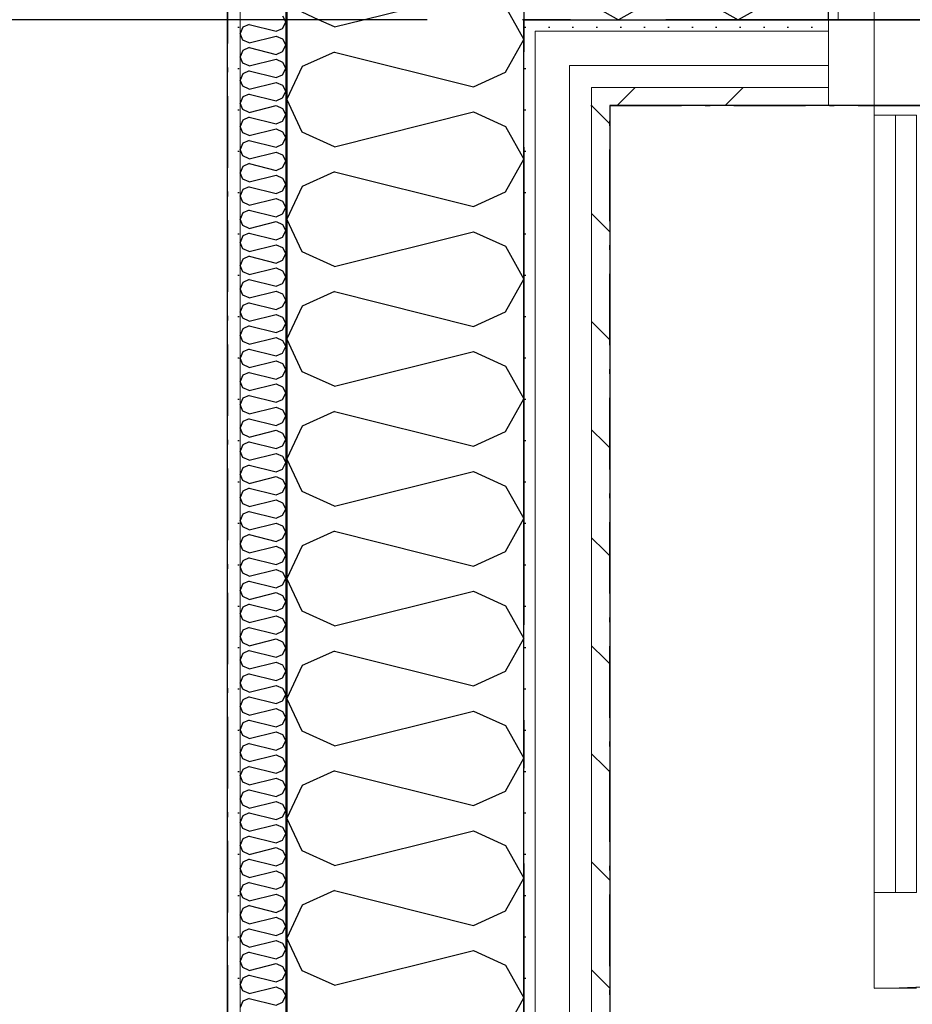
# Model space of a CAD drawing. Header units: millimetres. Extents: x -150 to 340931, y -1115 to 365939.
# Tile 84 of 253: x 289358 to 290293, y 348440 to 349471. Entities that reach past the tile are written whole.
import ezdxf
from ezdxf.enums import TextEntityAlignment as Align

# ---------------------------------------------------------------- set-up
doc = ezdxf.new("R2010")
doc.units = ezdxf.units.MM
doc.header["$LTSCALE"] = 0.5
doc.header["$MEASUREMENT"] = 0
for name, pattern in [('Akselinje', [1500, 1000, -200, 100, -200]), ('Over snittplan', [260, 150, -50, 10, -50]), ('PLINE', [0])]:
    doc.linetypes.add(name, pattern=pattern)
for name, color, linetype in [('232- Ikke-bærende yttervegger (Skravur)(Nye konstruksjoner)', 7, 'Continuous'), ('232- Ikke-bærende yttervegger(Nye konstruksjoner)', 7, 'Continuous'), ('244- Vinduer_ dører_ foldevegger(Nye konstruksjoner)', 7, 'Continuous'), ('255- Gulvoverflate(Nye konstruksjoner)', 7, 'Continuous'), ('26-- Yttertak(Nye konstruksjoner)', 7, 'Continuous'), ('82-- Modullinjer(Nye konstruksjoner)', 7, 'Continuous'), ('842-M___1_50 Målsetting bygning', 7, 'Continuous'), ('842-M___1_50 Målsetting bygning(Nye konstruksjoner)', 7, 'Continuous'), ('862- M___Nettoareal(Nye konstruksjoner)', 7, 'Continuous'), ('862- M___Nettoareal(Polylinje)(Nye konstruksjoner)', 7, 'Continuous'), ('862- M___Nettoareal(Tekst)(Nye konstruksjoner)', 7, 'Continuous')]:
    doc.layers.add(name, color=color, linetype=linetype)
for name, color, linetype, lineweight in [('234- Vinduer_ dører_ porter(Nye konstruksjoner)', 7, 'Continuous', 0), ('235- Utvendig kledning og overflate(Nye konstruksjoner)', 7, 'Continuous', 0), ('236- Innvendig kledning og overflate(Nye konstruksjoner)', 7, 'Continuous', 0)]:
    doc.layers.add(name, color=color, linetype=linetype, lineweight=lineweight)
doc.styles.add('GENERATED_STYLE_1', font='txt')
doc.styles.add('GENERATED_STYLE_3', font='arial.ttf')
doc.styles.add('GENERATED_STYLE_5', font='arial.ttf')
doc.dimstyles.new('GENERATED_STYLE__1', dxfattribs={"dimtxt": 100, "dimasz": 95, "dimexe": 0.18, "dimexo": 0.0625, "dimgap": 0, "dimtad": 1, "dimtih": 1, "dimtoh": 1, "dimdec": 0, "dimzin": 0, "dimdsep": 46, "dimtxsty": 'GENERATED_STYLE_3', "dimblk": 'ARROWHEAD_6', "dimblk1": 'ARROWHEAD_6', "dimblk2": 'ARROWHEAD_6', "dimcen": 0.09, "dimse1": 1, "dimse2": 1, "dimclrd": 256, "dimclre": 256, "dimclrt": 256, "dimadec": 1, "dimazin": 0, "dimtfac": 1, "dimtdec": 4, "dimtmove": 0, "dimatfit": 3, "dimfxl": 1, "dimtolj": 1, "dimtzin": 0, "dimarcsym": 0})
pattern_1 = [(135, (0, 0), (56.568542, 56.568542), [80, 0])]
pattern_2 = [(0, (0, 0), (0, 43.30127), [0, -25]), (0, (12.5, 21.65), (0, 43.30127), [0, -25])]

# ---------------------------------------------------------------- blocks, each defined once
blk = doc.blocks.new('LEILIGHET 7__2', base_point=(292118.6, 348580.7))
at = {"layer": '862- M___Nettoareal(Polylinje)(Nye konstruksjoner)', "linetype": 'PLINE', "flags": 128}
blk.add_lwpolyline([(294391, 356380.7), (286261, 356380.7), (286261, 348080.7), (289576, 348080.7), (289576, 349780.7), (294391, 349780.7)], close=True, dxfattribs=at)
at = {"layer": '862- M___Nettoareal(Tekst)(Nye konstruksjoner)', "style": 'GENERATED_STYLE_1'}
for tag, p in [('DUMMY_861', (288348.8, 358188.6)), ('ROOM_NAME', (287614.6, 358138.8)), ('DUMMY_862', (287614.6, 358000.4))]:
    blk.add_attdef(tag, text='', height=100, dxfattribs=at).set_placement(p, align=Align.TOP_LEFT)
blk = doc.blocks.new('UTEPLASS__29', base_point=(292126.8, 347380.7))
at = {"layer": '862- M___Nettoareal(Polylinje)(Nye konstruksjoner)', "linetype": 'PLINE', "flags": 128}
blk.add_lwpolyline([(294153, 349380.7), (289976, 349380.7), (289976, 346530.7), (294153, 346530.7)], close=True, dxfattribs=at)
at = {"layer": '862- M___Nettoareal(Tekst)(Nye konstruksjoner)', "style": 'GENERATED_STYLE_1'}
for tag, p in [('DUMMY_861', (292441.6, 347568.9)), ('ROOM_NAME', (291811.9, 347519.1)), ('DUMMY_862', (291811.9, 347380.7))]:
    blk.add_attdef(tag, text='', height=100, dxfattribs=at).set_placement(p, align=Align.TOP_LEFT)
blk = doc.blocks.new('*X157')
at = {"layer": '232- Ikke-bærende yttervegger (Skravur)(Nye konstruksjoner)', "linetype": 'PLINE'}
for p, q in [((289633.3, 349474.8), (289637, 349468.2)), ((289633.3, 349461.6), (289637, 349468.2)), ((289592.1, 349462.7), (289589, 349456.1)), ((289598.6, 349465.7), (289592.1, 349462.7)), ((289598.6, 349465.7), (289626.8, 349458.6)), ((289626.8, 349458.6), (289633.3, 349461.6)), ((289592.1, 349449.4), (289589, 349456.1)), ((289598.6, 349446.5), (289592.1, 349449.4)), ((289598.6, 349446.5), (289626.8, 349453.5)), ((289626.8, 349453.5), (289633.3, 349450.6)), ((289633.3, 349450.6), (289637, 349443.9)), ((289592.1, 349438.4), (289589, 349431.8)), ((289598.6, 349441.4), (289592.1, 349438.4)), ((289598.6, 349441.4), (289626.8, 349434.3)), ((289626.8, 349434.3), (289633.3, 349437.3)), ((289633.3, 349437.3), (289637, 349443.9)), ((289592.1, 349425.2), (289589, 349431.8)), ((289598.6, 349422.2), (289626.8, 349429.2)), ((289626.8, 349429.2), (289633.3, 349426.3)), ((289598.6, 349422.2), (289592.1, 349425.2)), ((289598.6, 349417.1), (289592.1, 349414.1)), ((289598.6, 349417.1), (289626.8, 349410.1)), ((289633.3, 349426.3), (289637, 349419.7)), ((289633.3, 349413), (289637, 349419.7)), ((289592.1, 349414.1), (289589, 349407.5)), ((289592.1, 349400.9), (289589, 349407.5)), ((289626.8, 349410.1), (289633.3, 349413)), ((289598.6, 349397.9), (289592.1, 349400.9)), ((289598.6, 349397.9), (289626.8, 349405)), ((289626.8, 349405), (289633.3, 349402)), ((289633.3, 349402), (289637, 349395.4)), ((289592.1, 349389.9), (289589, 349383.2)), ((289598.6, 349392.8), (289592.1, 349389.9)), ((289598.6, 349392.8), (289626.8, 349385.8)), ((289626.8, 349385.8), (289633.3, 349388.7)), ((289633.3, 349388.7), (289637, 349395.4)), ((289592.1, 349376.6), (289589, 349383.2)), ((289598.6, 349373.6), (289592.1, 349376.6)), ((289598.6, 349373.6), (289626.8, 349380.7)), ((289626.8, 349380.7), (289633.3, 349377.7)), ((289633.3, 349377.7), (289637, 349371.1)), ((289592.1, 349365.6), (289589, 349358.9)), ((289598.6, 349368.5), (289592.1, 349365.6)), ((289598.6, 349368.5), (289626.8, 349361.5)), ((289633.3, 349364.5), (289637, 349371.1)), ((289592.1, 349352.3), (289589, 349358.9)), ((289598.6, 349349.4), (289626.8, 349356.4)), ((289626.8, 349361.5), (289633.3, 349364.5)), ((289626.8, 349356.4), (289633.3, 349353.4)), ((289598.6, 349349.4), (289592.1, 349352.3)), ((289598.6, 349344.3), (289592.1, 349341.3)), ((289598.6, 349344.3), (289626.8, 349337.2)), ((289633.3, 349353.4), (289637, 349346.8)), ((289633.3, 349340.2), (289637, 349346.8)), ((289592.1, 349341.3), (289589, 349334.7)), ((289592.1, 349328), (289589, 349334.7)), ((289626.8, 349337.2), (289633.3, 349340.2)), ((289598.6, 349325.1), (289592.1, 349328)), ((289598.6, 349325.1), (289626.8, 349332.1)), ((289626.8, 349332.1), (289633.3, 349329.2)), ((289633.3, 349329.2), (289637, 349322.5)), ((289592.1, 349317), (289589, 349310.4)), ((289598.6, 349320), (289592.1, 349317)), ((289598.6, 349320), (289626.8, 349312.9)), ((289626.8, 349312.9), (289633.3, 349315.9)), ((289633.3, 349315.9), (289637, 349322.5)), ((289592.1, 349303.8), (289589, 349310.4)), ((289598.6, 349300.8), (289592.1, 349303.8)), ((289598.6, 349300.8), (289626.8, 349307.8)), ((289626.8, 349307.8), (289633.3, 349304.9)), ((289633.3, 349304.9), (289637, 349298.2)), ((289592.1, 349292.7), (289589, 349286.1)), ((289598.6, 349295.7), (289592.1, 349292.7)), ((289598.6, 349295.7), (289626.8, 349288.7)), ((289633.3, 349291.6), (289637, 349298.2)), ((289592.1, 349279.5), (289589, 349286.1)), ((289598.6, 349276.5), (289626.8, 349283.6)), ((289626.8, 349288.7), (289633.3, 349291.6)), ((289626.8, 349283.6), (289633.3, 349280.6)), ((289598.6, 349276.5), (289592.1, 349279.5)), ((289633.3, 349280.6), (289637, 349274)), ((289633.3, 349267.3), (289637, 349274)), ((289592.1, 349268.5), (289589, 349261.8)), ((289592.1, 349255.2), (289589, 349261.8)), ((289598.6, 349271.4), (289592.1, 349268.5)), ((289598.6, 349271.4), (289626.8, 349264.4)), ((289626.8, 349264.4), (289633.3, 349267.3)), ((289598.6, 349252.2), (289592.1, 349255.2)), ((289598.6, 349252.2), (289626.8, 349259.3)), ((289626.8, 349259.3), (289633.3, 349256.3)), ((289633.3, 349256.3), (289637, 349249.7)), ((289592.1, 349244.2), (289589, 349237.5)), ((289598.6, 349247.1), (289592.1, 349244.2)), ((289598.6, 349247.1), (289626.8, 349240.1)), ((289626.8, 349240.1), (289633.3, 349243.1)), ((289633.3, 349243.1), (289637, 349249.7)), ((289592.1, 349230.9), (289589, 349237.5)), ((289598.6, 349228), (289592.1, 349230.9)), ((289598.6, 349228), (289626.8, 349235)), ((289626.8, 349235), (289633.3, 349232)), ((289633.3, 349232), (289637, 349225.4)), ((289598.6, 349222.9), (289592.1, 349219.9)), ((289598.6, 349222.9), (289626.8, 349215.8)), ((289633.3, 349218.8), (289637, 349225.4)), ((289592.1, 349219.9), (289589, 349213.3)), ((289592.1, 349206.6), (289589, 349213.3)), ((289598.6, 349203.7), (289626.8, 349210.7)), ((289626.8, 349215.8), (289633.3, 349218.8)), ((289626.8, 349210.7), (289633.3, 349207.8)), ((289598.6, 349203.7), (289592.1, 349206.6)), ((289633.3, 349207.8), (289637, 349201.1)), ((289633.3, 349194.5), (289637, 349201.1)), ((289592.1, 349195.6), (289589, 349189)), ((289598.6, 349198.6), (289592.1, 349195.6)), ((289598.6, 349198.6), (289626.8, 349191.5)), ((289626.8, 349191.5), (289633.3, 349194.5)), ((289592.1, 349182.3), (289589, 349189)), ((289598.6, 349179.4), (289592.1, 349182.3)), ((289598.6, 349179.4), (289626.8, 349186.4)), ((289626.8, 349186.4), (289633.3, 349183.5)), ((289633.3, 349183.5), (289637, 349176.8)), ((289592.1, 349171.3), (289589, 349164.7)), ((289598.6, 349174.3), (289592.1, 349171.3)), ((289598.6, 349174.3), (289626.8, 349167.2)), ((289626.8, 349167.2), (289633.3, 349170.2)), ((289633.3, 349170.2), (289637, 349176.8)), ((289592.1, 349158.1), (289589, 349164.7)), ((289598.6, 349155.1), (289626.8, 349162.1)), ((289626.8, 349162.1), (289633.3, 349159.2)), ((289633.3, 349159.2), (289637, 349152.6)), ((289598.6, 349155.1), (289592.1, 349158.1)), ((289598.6, 349150), (289592.1, 349147)), ((289598.6, 349150), (289626.8, 349143)), ((289633.3, 349145.9), (289637, 349152.6)), ((289592.1, 349147), (289589, 349140.4)), ((289592.1, 349133.8), (289589, 349140.4)), ((289598.6, 349130.8), (289626.8, 349137.9)), ((289626.8, 349143), (289633.3, 349145.9)), ((289626.8, 349137.9), (289633.3, 349134.9)), ((289598.6, 349130.8), (289592.1, 349133.8)), ((289633.3, 349134.9), (289637, 349128.3)), ((289633.3, 349121.6), (289637, 349128.3)), ((289592.1, 349122.8), (289589, 349116.1)), ((289598.6, 349125.7), (289592.1, 349122.8)), ((289598.6, 349125.7), (289626.8, 349118.7)), ((289626.8, 349118.7), (289633.3, 349121.6)), ((289592.1, 349109.5), (289589, 349116.1)), ((289598.6, 349106.5), (289592.1, 349109.5)), ((289598.6, 349106.5), (289626.8, 349113.6)), ((289626.8, 349113.6), (289633.3, 349110.6)), ((289633.3, 349110.6), (289637, 349104)), ((289592.1, 349098.5), (289589, 349091.9)), ((289598.6, 349101.4), (289592.1, 349098.5)), ((289598.6, 349101.4), (289626.8, 349094.4)), ((289626.8, 349094.4), (289633.3, 349097.4)), ((289633.3, 349097.4), (289637, 349104)), ((289592.1, 349085.2), (289589, 349091.9)), ((289598.6, 349082.3), (289626.8, 349089.3)), ((289626.8, 349089.3), (289633.3, 349086.3)), ((289633.3, 349086.3), (289637, 349079.7)), ((289598.6, 349082.3), (289592.1, 349085.2)), ((289598.6, 349077.2), (289592.1, 349074.2)), ((289598.6, 349077.2), (289626.8, 349070.1)), ((289633.3, 349073.1), (289637, 349079.7)), ((289592.1, 349074.2), (289589, 349067.6)), ((289592.1, 349060.9), (289589, 349067.6)), ((289626.8, 349070.1), (289633.3, 349073.1)), ((289598.6, 349058), (289592.1, 349060.9)), ((289598.6, 349058), (289626.8, 349065)), ((289626.8, 349065), (289633.3, 349062.1)), ((289633.3, 349062.1), (289637, 349055.4)), ((289633.3, 349048.8), (289637, 349055.4)), ((289592.1, 349049.9), (289589, 349043.3)), ((289598.6, 349052.9), (289592.1, 349049.9)), ((289598.6, 349052.9), (289626.8, 349045.8)), ((289626.8, 349045.8), (289633.3, 349048.8)), ((289592.1, 349036.7), (289589, 349043.3)), ((289598.6, 349033.7), (289592.1, 349036.7)), ((289598.6, 349033.7), (289626.8, 349040.7)), ((289626.8, 349040.7), (289633.3, 349037.8)), ((289633.3, 349037.8), (289637, 349031.2)), ((289592.1, 349025.6), (289589, 349019)), ((289598.6, 349028.6), (289592.1, 349025.6)), ((289598.6, 349028.6), (289626.8, 349021.6)), ((289626.8, 349021.6), (289633.3, 349024.5)), ((289633.3, 349024.5), (289637, 349031.2)), ((289592.1, 349012.4), (289589, 349019)), ((289598.6, 349009.4), (289626.8, 349016.5)), ((289626.8, 349016.5), (289633.3, 349013.5)), ((289598.6, 349009.4), (289592.1, 349012.4)), ((289598.6, 349004.3), (289592.1, 349001.4)), ((289598.6, 349004.3), (289626.8, 348997.3)), ((289633.3, 349013.5), (289637, 349006.9)), ((289633.3, 349000.2), (289637, 349006.9)), ((289592.1, 349001.4), (289589, 348994.7)), ((289592.1, 348988.1), (289589, 348994.7)), ((289626.8, 348997.3), (289633.3, 349000.2)), ((289598.6, 348985.1), (289592.1, 348988.1)), ((289598.6, 348985.1), (289626.8, 348992.2)), ((289626.8, 348992.2), (289633.3, 348989.2)), ((289633.3, 348989.2), (289637, 348982.6)), ((289592.1, 348977.1), (289589, 348970.4)), ((289598.6, 348980), (289592.1, 348977.1)), ((289598.6, 348980), (289626.8, 348973)), ((289626.8, 348973), (289633.3, 348976)), ((289633.3, 348976), (289637, 348982.6)), ((289592.1, 348963.8), (289589, 348970.4)), ((289598.6, 348960.9), (289592.1, 348963.8)), ((289598.6, 348960.9), (289626.8, 348967.9)), ((289626.8, 348967.9), (289633.3, 348964.9)), ((289633.3, 348964.9), (289637, 348958.3)), ((289592.1, 348952.8), (289589, 348946.2)), ((289598.6, 348955.8), (289592.1, 348952.8)), ((289598.6, 348955.8), (289626.8, 348948.7)), ((289633.3, 348951.7), (289637, 348958.3)), ((289592.1, 348939.5), (289589, 348946.2)), ((289598.6, 348936.6), (289626.8, 348943.6)), ((289626.8, 348948.7), (289633.3, 348951.7)), ((289626.8, 348943.6), (289633.3, 348940.7)), ((289598.6, 348936.6), (289592.1, 348939.5)), ((289633.3, 348940.7), (289637, 348934)), ((289633.3, 348927.4), (289637, 348934)), ((289592.1, 348928.5), (289589, 348921.9)), ((289592.1, 348915.3), (289589, 348921.9)), ((289598.6, 348931.5), (289592.1, 348928.5)), ((289598.6, 348931.5), (289626.8, 348924.4)), ((289626.8, 348924.4), (289633.3, 348927.4)), ((289598.6, 348912.3), (289592.1, 348915.3)), ((289598.6, 348912.3), (289626.8, 348919.3)), ((289626.8, 348919.3), (289633.3, 348916.4)), ((289633.3, 348916.4), (289637, 348909.7)), ((289592.1, 348904.2), (289589, 348897.6)), ((289598.6, 348907.2), (289592.1, 348904.2)), ((289598.6, 348907.2), (289626.8, 348900.2)), ((289626.8, 348900.2), (289633.3, 348903.1)), ((289633.3, 348903.1), (289637, 348909.7)), ((289592.1, 348891), (289589, 348897.6)), ((289598.6, 348888), (289592.1, 348891)), ((289598.6, 348888), (289626.8, 348895.1)), ((289626.8, 348895.1), (289633.3, 348892.1)), ((289633.3, 348892.1), (289637, 348885.5)), ((289598.6, 348882.9), (289592.1, 348880)), ((289598.6, 348882.9), (289626.8, 348875.9)), ((289633.3, 348878.8), (289637, 348885.5)), ((289592.1, 348880), (289589, 348873.3)), ((289592.1, 348866.7), (289589, 348873.3)), ((289598.6, 348863.7), (289626.8, 348870.8)), ((289626.8, 348875.9), (289633.3, 348878.8)), ((289626.8, 348870.8), (289633.3, 348867.8)), ((289598.6, 348863.7), (289592.1, 348866.7)), ((289633.3, 348867.8), (289637, 348861.2)), ((289633.3, 348854.6), (289637, 348861.2)), ((289592.1, 348855.7), (289589, 348849)), ((289598.6, 348858.6), (289592.1, 348855.7)), ((289598.6, 348858.6), (289626.8, 348851.6)), ((289626.8, 348851.6), (289633.3, 348854.6)), ((289592.1, 348842.4), (289589, 348849)), ((289598.6, 348839.5), (289592.1, 348842.4)), ((289598.6, 348839.5), (289626.8, 348846.5)), ((289626.8, 348846.5), (289633.3, 348843.5)), ((289633.3, 348843.5), (289637, 348836.9)), ((289592.1, 348831.4), (289589, 348824.8)), ((289598.6, 348834.3), (289592.1, 348831.4)), ((289598.6, 348834.3), (289626.8, 348827.3)), ((289626.8, 348827.3), (289633.3, 348830.3)), ((289633.3, 348830.3), (289637, 348836.9)), ((289592.1, 348818.1), (289589, 348824.8)), ((289598.6, 348815.2), (289626.8, 348822.2)), ((289626.8, 348822.2), (289633.3, 348819.3)), ((289633.3, 348819.3), (289637, 348812.6)), ((289598.6, 348815.2), (289592.1, 348818.1)), ((289598.6, 348810.1), (289592.1, 348807.1)), ((289598.6, 348810.1), (289626.8, 348803)), ((289633.3, 348806), (289637, 348812.6)), ((289592.1, 348807.1), (289589, 348800.5)), ((289592.1, 348793.8), (289589, 348800.5)), ((289598.6, 348790.9), (289626.8, 348797.9)), ((289626.8, 348803), (289633.3, 348806)), ((289626.8, 348797.9), (289633.3, 348795)), ((289598.6, 348790.9), (289592.1, 348793.8)), ((289633.3, 348795), (289637, 348788.3)), ((289633.3, 348781.7), (289637, 348788.3)), ((289592.1, 348782.8), (289589, 348776.2)), ((289598.6, 348785.8), (289592.1, 348782.8)), ((289598.6, 348785.8), (289626.8, 348778.7)), ((289626.8, 348778.7), (289633.3, 348781.7)), ((289592.1, 348769.6), (289589, 348776.2)), ((289598.6, 348766.6), (289592.1, 348769.6)), ((289598.6, 348766.6), (289626.8, 348773.6)), ((289626.8, 348773.6), (289633.3, 348770.7)), ((289633.3, 348770.7), (289637, 348764.1)), ((289592.1, 348758.5), (289589, 348751.9)), ((289598.6, 348761.5), (289592.1, 348758.5)), ((289598.6, 348761.5), (289626.8, 348754.5)), ((289626.8, 348754.5), (289633.3, 348757.4)), ((289633.3, 348757.4), (289637, 348764.1)), ((289592.1, 348745.3), (289589, 348751.9)), ((289598.6, 348742.3), (289626.8, 348749.4)), ((289626.8, 348749.4), (289633.3, 348746.4)), ((289633.3, 348746.4), (289637, 348739.8)), ((289598.6, 348742.3), (289592.1, 348745.3)), ((289598.6, 348737.2), (289592.1, 348734.3)), ((289598.6, 348737.2), (289626.8, 348730.2)), ((289633.3, 348733.1), (289637, 348739.8)), ((289592.1, 348734.3), (289589, 348727.6)), ((289592.1, 348721), (289589, 348727.6)), ((289626.8, 348730.2), (289633.3, 348733.1)), ((289598.6, 348718), (289592.1, 348721)), ((289598.6, 348718), (289626.8, 348725.1)), ((289626.8, 348725.1), (289633.3, 348722.1)), ((289633.3, 348722.1), (289637, 348715.5)), ((289633.3, 348708.9), (289637, 348715.5)), ((289592.1, 348710), (289589, 348703.4)), ((289598.6, 348712.9), (289592.1, 348710)), ((289598.6, 348712.9), (289626.8, 348705.9)), ((289626.8, 348705.9), (289633.3, 348708.9)), ((289592.1, 348696.7), (289589, 348703.4)), ((289598.6, 348693.8), (289592.1, 348696.7)), ((289598.6, 348693.8), (289626.8, 348700.8)), ((289626.8, 348700.8), (289633.3, 348697.8)), ((289633.3, 348697.8), (289637, 348691.2)), ((289592.1, 348685.7), (289589, 348679.1)), ((289598.6, 348688.7), (289592.1, 348685.7)), ((289598.6, 348688.7), (289626.8, 348681.6)), ((289626.8, 348681.6), (289633.3, 348684.6)), ((289633.3, 348684.6), (289637, 348691.2)), ((289592.1, 348672.4), (289589, 348679.1)), ((289598.6, 348669.5), (289626.8, 348676.5)), ((289626.8, 348676.5), (289633.3, 348673.6)), ((289598.6, 348669.5), (289592.1, 348672.4)), ((289598.6, 348664.4), (289592.1, 348661.4)), ((289598.6, 348664.4), (289626.8, 348657.3)), ((289633.3, 348673.6), (289637, 348666.9)), ((289633.3, 348660.3), (289637, 348666.9)), ((289592.1, 348661.4), (289589, 348654.8)), ((289592.1, 348648.2), (289589, 348654.8)), ((289626.8, 348657.3), (289633.3, 348660.3)), ((289598.6, 348645.2), (289592.1, 348648.2)), ((289598.6, 348645.2), (289626.8, 348652.2)), ((289626.8, 348652.2), (289633.3, 348649.3)), ((289633.3, 348649.3), (289637, 348642.7)), ((289592.1, 348637.1), (289589, 348630.5)), ((289598.6, 348640.1), (289592.1, 348637.1)), ((289598.6, 348640.1), (289626.8, 348633.1)), ((289626.8, 348633.1), (289633.3, 348636)), ((289633.3, 348636), (289637, 348642.7)), ((289592.1, 348623.9), (289589, 348630.5)), ((289598.6, 348620.9), (289592.1, 348623.9)), ((289598.6, 348620.9), (289626.8, 348628)), ((289626.8, 348628), (289633.3, 348625)), ((289633.3, 348625), (289637, 348618.4)), ((289592.1, 348612.9), (289589, 348606.2)), ((289598.6, 348615.8), (289592.1, 348612.9)), ((289598.6, 348615.8), (289626.8, 348608.8)), ((289633.3, 348611.7), (289637, 348618.4)), ((289592.1, 348599.6), (289589, 348606.2)), ((289598.6, 348596.6), (289626.8, 348603.7)), ((289626.8, 348608.8), (289633.3, 348611.7)), ((289626.8, 348603.7), (289633.3, 348600.7)), ((289598.6, 348596.6), (289592.1, 348599.6)), ((289598.6, 348591.5), (289592.1, 348588.6)), ((289598.6, 348591.5), (289626.8, 348584.5)), ((289633.3, 348600.7), (289637, 348594.1)), ((289633.3, 348587.5), (289637, 348594.1)), ((289592.1, 348588.6), (289589, 348581.9)), ((289592.1, 348575.3), (289589, 348581.9)), ((289626.8, 348584.5), (289633.3, 348587.5)), ((289598.6, 348572.4), (289592.1, 348575.3)), ((289598.6, 348572.4), (289626.8, 348579.4)), ((289626.8, 348579.4), (289633.3, 348576.4)), ((289633.3, 348576.4), (289637, 348569.8)), ((289592.1, 348564.3), (289589, 348557.7)), ((289598.6, 348567.3), (289592.1, 348564.3)), ((289598.6, 348567.3), (289626.8, 348560.2)), ((289626.8, 348560.2), (289633.3, 348563.2)), ((289633.3, 348563.2), (289637, 348569.8)), ((289592.1, 348551), (289589, 348557.7)), ((289598.6, 348548.1), (289592.1, 348551)), ((289598.6, 348548.1), (289626.8, 348555.1)), ((289626.8, 348555.1), (289633.3, 348552.2)), ((289633.3, 348552.2), (289637, 348545.5)), ((289592.1, 348540), (289589, 348533.4)), ((289598.6, 348543), (289592.1, 348540)), ((289598.6, 348543), (289626.8, 348535.9)), ((289633.3, 348538.9), (289637, 348545.5)), ((289592.1, 348526.8), (289589, 348533.4)), ((289598.6, 348523.8), (289626.8, 348530.8)), ((289626.8, 348535.9), (289633.3, 348538.9)), ((289626.8, 348530.8), (289633.3, 348527.9)), ((289598.6, 348523.8), (289592.1, 348526.8)), ((289633.3, 348527.9), (289637, 348521.2)), ((289633.3, 348514.6), (289637, 348521.2)), ((289592.1, 348515.7), (289589, 348509.1)), ((289592.1, 348502.5), (289589, 348509.1)), ((289598.6, 348518.7), (289592.1, 348515.7)), ((289598.6, 348518.7), (289626.8, 348511.7)), ((289626.8, 348511.7), (289633.3, 348514.6)), ((289598.6, 348499.5), (289592.1, 348502.5)), ((289598.6, 348499.5), (289626.8, 348506.6)), ((289626.8, 348506.6), (289633.3, 348503.6)), ((289633.3, 348503.6), (289637, 348497)), ((289592.1, 348491.5), (289589, 348484.8)), ((289598.6, 348494.4), (289592.1, 348491.5)), ((289598.6, 348494.4), (289626.8, 348487.4)), ((289626.8, 348487.4), (289633.3, 348490.3)), ((289633.3, 348490.3), (289637, 348497)), ((289592.1, 348478.2), (289589, 348484.8)), ((289598.6, 348475.2), (289592.1, 348478.2)), ((289598.6, 348475.2), (289626.8, 348482.3)), ((289626.8, 348482.3), (289633.3, 348479.3)), ((289633.3, 348479.3), (289637, 348472.7)), ((289598.6, 348470.1), (289592.1, 348467.2)), ((289598.6, 348470.1), (289626.8, 348463.1)), ((289633.3, 348466.1), (289637, 348472.7)), ((289592.1, 348467.2), (289589, 348460.5)), ((289592.1, 348453.9), (289589, 348460.5)), ((289598.6, 348451), (289626.8, 348458)), ((289626.8, 348463.1), (289633.3, 348466.1)), ((289626.8, 348458), (289633.3, 348455)), ((289598.6, 348451), (289592.1, 348453.9)), ((289633.3, 348455), (289637, 348448.4)), ((289633.3, 348441.8), (289637, 348448.4)), ((289592.1, 348442.9), (289589, 348436.3)), ((289598.6, 348445.8), (289592.1, 348442.9)), ((289598.6, 348445.8), (289626.8, 348438.8)), ((289626.8, 348438.8), (289633.3, 348441.8))]:
    blk.add_line(p, q, dxfattribs=at)
blk = doc.blocks.new('*X159')
at = {"layer": '232- Ikke-bærende yttervegger (Skravur)(Nye konstruksjoner)', "linetype": 'PLINE'}
for p, q in [((289687.8, 349463.2), (289671.3, 349470.7)), ((289687.8, 349463.2), (289717.8, 349470.7)), ((289874.5, 349470.7), (289886, 349450)), ((289866.9, 349415.7), (289886, 349450)), ((289687.8, 349436.8), (289654.2, 349421.5)), ((289687.8, 349436.8), (289833.3, 349400.5)), ((289654.2, 349421.5), (289638, 349387.3)), ((289833.3, 349400.5), (289866.9, 349415.7)), ((289654.2, 349353), (289638, 349387.3)), ((289687.8, 349337.7), (289833.3, 349374.1)), ((289833.3, 349374.1), (289866.9, 349358.8)), ((289866.9, 349358.8), (289886, 349324.5)), ((289687.8, 349337.7), (289654.2, 349353)), ((289866.9, 349290.3), (289886, 349324.5)), ((289687.8, 349311.4), (289654.2, 349296.1)), ((289687.8, 349311.4), (289833.3, 349275)), ((289654.2, 349296.1), (289638, 349261.8)), ((289833.3, 349275), (289866.9, 349290.3)), ((289654.2, 349227.6), (289638, 349261.8)), ((289687.8, 349212.3), (289833.3, 349248.6)), ((289833.3, 349248.6), (289866.9, 349233.4)), ((289866.9, 349233.4), (289886, 349199.1)), ((289687.8, 349212.3), (289654.2, 349227.6)), ((289866.9, 349164.8), (289886, 349199.1)), ((289687.8, 349185.9), (289654.2, 349170.6)), ((289687.8, 349185.9), (289833.3, 349149.5)), ((289654.2, 349170.6), (289638, 349136.4)), ((289833.3, 349149.5), (289866.9, 349164.8)), ((289654.2, 349102.1), (289638, 349136.4)), ((289687.8, 349086.8), (289833.3, 349123.2)), ((289833.3, 349123.2), (289866.9, 349107.9)), ((289866.9, 349107.9), (289886, 349073.6)), ((289687.8, 349086.8), (289654.2, 349102.1)), ((289866.9, 349039.4), (289886, 349073.6)), ((289687.8, 349060.5), (289654.2, 349045.2)), ((289687.8, 349060.5), (289833.3, 349024.1)), ((289654.2, 349045.2), (289638, 349010.9)), ((289833.3, 349024.1), (289866.9, 349039.4)), ((289654.2, 348976.7), (289638, 349010.9)), ((289687.8, 348961.4), (289833.3, 348997.7)), ((289833.3, 348997.7), (289866.9, 348982.4)), ((289687.8, 348961.4), (289654.2, 348976.7)), ((289866.9, 348982.4), (289886, 348948.2)), ((289866.9, 348913.9), (289886, 348948.2)), ((289687.8, 348935), (289654.2, 348919.7)), ((289687.8, 348935), (289833.3, 348898.6)), ((289654.2, 348919.7), (289638, 348885.5)), ((289833.3, 348898.6), (289866.9, 348913.9)), ((289654.2, 348851.2), (289638, 348885.5)), ((289687.8, 348835.9), (289833.3, 348872.3)), ((289833.3, 348872.3), (289866.9, 348857)), ((289687.8, 348835.9), (289654.2, 348851.2)), ((289866.9, 348857), (289886, 348822.7)), ((289866.9, 348788.5), (289886, 348822.7)), ((289687.8, 348809.6), (289654.2, 348794.3)), ((289687.8, 348809.6), (289833.3, 348773.2)), ((289654.2, 348794.3), (289638, 348760)), ((289833.3, 348773.2), (289866.9, 348788.5)), ((289654.2, 348725.7), (289638, 348760)), ((289687.8, 348710.5), (289833.3, 348746.8)), ((289833.3, 348746.8), (289866.9, 348731.5)), ((289687.8, 348710.5), (289654.2, 348725.7)), ((289866.9, 348731.5), (289886, 348697.3)), ((289866.9, 348663), (289886, 348697.3)), ((289687.8, 348684.1), (289654.2, 348668.8)), ((289687.8, 348684.1), (289833.3, 348647.7)), ((289654.2, 348668.8), (289638, 348634.6)), ((289833.3, 348647.7), (289866.9, 348663)), ((289654.2, 348600.3), (289638, 348634.6)), ((289687.8, 348585), (289833.3, 348621.4)), ((289833.3, 348621.4), (289866.9, 348606.1)), ((289866.9, 348606.1), (289886, 348571.8)), ((289687.8, 348585), (289654.2, 348600.3)), ((289866.9, 348537.6), (289886, 348571.8)), ((289687.8, 348558.7), (289654.2, 348543.4)), ((289687.8, 348558.7), (289833.3, 348522.3)), ((289654.2, 348543.4), (289638, 348509.1)), ((289833.3, 348522.3), (289866.9, 348537.6)), ((289654.2, 348474.8), (289638, 348509.1)), ((289687.8, 348459.6), (289833.3, 348495.9)), ((289833.3, 348495.9), (289866.9, 348480.6)), ((289866.9, 348480.6), (289886, 348446.4)), ((289687.8, 348459.6), (289654.2, 348474.8)), ((289866.9, 348412.1), (289886, 348446.4))]:
    blk.add_line(p, q, dxfattribs=at)
blk = doc.blocks.new('*X160')
at = {"layer": '232- Ikke-bærende yttervegger (Skravur)(Nye konstruksjoner)', "linetype": 'PLINE'}
for p, q in [((289674.9, 349681.8), (289654.2, 349672.4)), ((289654.2, 349672.4), (289638, 349638.2)), ((289654.2, 349603.9), (289638, 349638.2)), ((289687.8, 349588.6), (289654.2, 349603.9)), ((289687.8, 349588.6), (289752, 349604.7)), ((289687.8, 349562.3), (289654.2, 349547)), ((289687.8, 349562.3), (289829.9, 349526.7)), ((289654.2, 349547), (289638, 349512.7)), ((289654.2, 349478.5), (289638, 349512.7)), ((289717.8, 349470.7), (289833.3, 349499.6)), ((289833.3, 349499.6), (289866.9, 349484.3)), ((289671.3, 349470.7), (289654.2, 349478.5)), ((289866.9, 349484.3), (289874.5, 349470.7))]:
    blk.add_line(p, q, dxfattribs=at)
blk = doc.blocks.new('*X199')
at = {"layer": '232- Ikke-bærende yttervegger (Skravur)(Nye konstruksjoner)', "linetype": 'PLINE'}
for p, q in [((289888.2, 349702.5), (289922.4, 349718.7)), ((289956.7, 349702.5), (289922.4, 349718.7)), ((290013.6, 349702.5), (290047.9, 349718.7)), ((290082.2, 349702.5), (290047.9, 349718.7)), ((290139.1, 349702.5), (290173.3, 349718.7)), ((290205, 349703.7), (290173.3, 349718.7)), ((289886, 349697.7), (289888.2, 349702.5)), ((289972, 349668.9), (289956.7, 349702.5)), ((289998.3, 349668.9), (290013.6, 349702.5)), ((290097.4, 349668.9), (290082.2, 349702.5)), ((290123.8, 349668.9), (290139.1, 349702.5)), ((289972, 349668.9), (289935.6, 349523.4)), ((289998.3, 349668.9), (290034.7, 349523.4)), ((290097.4, 349668.9), (290061.1, 349523.4)), ((290123.8, 349668.9), (290160.2, 349523.4)), ((289886, 349616.4), (289909.3, 349523.4)), ((290205, 349597.3), (290186.5, 349523.4)), ((289909.3, 349523.4), (289894, 349489.8)), ((289935.6, 349523.4), (289950.9, 349489.8)), ((290034.7, 349523.4), (290019.4, 349489.8)), ((290061.1, 349523.4), (290076.4, 349489.8)), ((290160.2, 349523.4), (290144.9, 349489.8)), ((290186.5, 349523.4), (290201.8, 349489.8)), ((289894, 349489.8), (289886, 349485.3)), ((289950.9, 349489.8), (289985.2, 349470.7)), ((290019.4, 349489.8), (289985.2, 349470.7)), ((290076.4, 349489.8), (290110.6, 349470.7)), ((290144.9, 349489.8), (290110.6, 349470.7)), ((290201.8, 349489.8), (290205, 349488))]:
    blk.add_line(p, q, dxfattribs=at)
blk = doc.blocks.new('Dør[6]')
at = {"layer": '234- Vinduer_ dører_ porter(Nye konstruksjoner)', "linetype": 'PLINE'}
for p, q in [((290205, 349470.7), (290205, 349562.7)), ((290215, 349562.7), (290215, 349470.7)), ((290253, 349470.7), (290253, 349514.7)), ((290215, 349470.7), (290205, 349470.7)), ((290215, 349470.7), (290253, 349470.7)), ((290253, 349370.7), (290253, 349470.7)), ((290253, 349470.7), (290297, 349470.7)), ((291315, 349380.7), (290205, 349380.7)), ((290297, 349370.7), (290253, 349370.7)), ((290275, 348556.7), (290275, 349370.7)), ((290253, 348456.7), (290253, 348556.7)), ((290253, 348556.7), (290297, 348556.7)), ((290297, 348456.7), (290253, 348456.7))]:
    blk.add_line(p, q, dxfattribs=at)
at = {"layer": '234- Vinduer_ dører_ porter(Nye konstruksjoner)', "linetype": 'PLINE', "flags": 128}
for points in [[(290253, 348556.7), (290253, 349370.7), (290275, 349370.7), (290275, 348556.7)], [(290275, 348556.7), (290275, 349370.7), (290297, 349370.7), (290297, 348556.7)]]:
    blk.add_lwpolyline(points, close=True, dxfattribs=at)
at = {"layer": '235- Utvendig kledning og overflate(Nye konstruksjoner)', "linetype": 'PLINE'}
for p, q in [((290205, 349458.7), (290205, 349470.7)), ((290205, 349422.7), (290205, 349458.7)), ((290205, 349399.7), (290205, 349422.7)), ((290205, 349380.7), (290205, 349399.7))]:
    blk.add_line(p, q, dxfattribs=at)
at = {"layer": '244- Vinduer_ dører_ foldevegger(Nye konstruksjoner)', "linetype": 'PLINE'}
blk.add_line((290205, 349470.7), (290205, 349562.7), dxfattribs=at)
blk.add_line((290205, 349470.7), (290205, 349562.7), dxfattribs=at)
blk.add_arc((290253, 349470.7), 1014, 270, 0, dxfattribs=at)
blk = doc.blocks.new('Standard grid marker[89]', base_point=(289886, 363787.1))
at = {"layer": '82-- Modullinjer(Nye konstruksjoner)', "linetype": 'Akselinje'}
blk.add_line((289886, 363587.1), (289886, 339987.1), dxfattribs=at)
at = {"layer": '82-- Modullinjer(Nye konstruksjoner)', "style": 'GENERATED_STYLE_5'}
for tag, p in [('AC_MarkerText_1_0', (289886, 363963.5)), ('AC_MarkerText_1_1', (289886, 339713.5))]:
    blk.add_attdef(tag, text='', height=100, rotation=360, dxfattribs=at).set_placement(p, align=Align.TOP_CENTER)
blk = doc.blocks.new('Standard grid marker[90]', base_point=(305734.8, 349470.7))
at = {"layer": '82-- Modullinjer(Nye konstruksjoner)', "linetype": 'Akselinje'}
blk.add_line((305534.8, 349470.7), (271734.8, 349470.7), dxfattribs=at)
at = {"layer": '82-- Modullinjer(Nye konstruksjoner)', "style": 'GENERATED_STYLE_5'}
for tag, p in [('AC_MarkerText_1_1', (271409.8, 349524.4)), ('AC_MarkerText_1_0', (305859.8, 349524.4))]:
    blk.add_attdef(tag, text='', height=100, rotation=360, dxfattribs=at).set_placement(p, align=Align.TOP_CENTER)
blk = doc.blocks.new('*D774')
at = {"layer": '842-M___1_50 Målsetting bygning(Nye konstruksjoner)', "linetype": 'PLINE'}
for p, q in [((276294.5, 363585.1), (276294.5, 363772.6)), ((335668.8, 363585.1), (335668.8, 363772.6)), ((276344.5, 363728.9), (276244.5, 363628.9)), ((335618.8, 363628.9), (335718.8, 363728.9)), ((276219.5, 363678.9), (276294.5, 363678.9)), ((276294.5, 363678.9), (335668.8, 363678.9)), ((335668.8, 363678.9), (335743.8, 363678.9))]:
    blk.add_line(p, q, dxfattribs=at)
at = {"layer": '842-M___1_50 Målsetting bygning(Nye konstruksjoner)', "insert": (305772, 363698.9), "char_height": 100, "attachment_point": 7, "style": 'GENERATED_STYLE_3'}
blk.add_mtext('\\A1;{\\pql;\\fArial|b0|i0|c0|p0;\\W1.000000;59\xa0374}', dxfattribs=at)
blk = doc.blocks.new('ARROWHEAD_6')
at = {"linetype": 'Continuous'}
for p, q in [((-0.5, -0.5), (0.5, 0.5)), ((0, 0), (-1, 0))]:
    blk.add_line(p, q, dxfattribs=at)
blk = doc.blocks.new('*D896')
at = {"layer": '842-M___1_50 Målsetting bygning', "linetype": 'PLINE'}
for p, q in [((289526, 342391.1), (289526, 342578.6)), ((289638, 342391.1), (289638, 342578.6)), ((289576, 342534.9), (289476, 342434.9)), ((289688, 342534.9), (289588, 342434.9)), ((289526, 342484.9), (289638, 342484.9))]:
    blk.add_line(p, q, dxfattribs=at)
blk = doc.blocks.new('*D897')
at = {"layer": '842-M___1_50 Målsetting bygning', "linetype": 'PLINE'}
for p, q in [((289638, 342391.1), (289638, 342578.6)), ((289886, 342391.1), (289886, 342578.6)), ((289688, 342534.9), (289588, 342434.9)), ((289936, 342534.9), (289836, 342434.9)), ((289638, 342484.9), (289886, 342484.9))]:
    blk.add_line(p, q, dxfattribs=at)
at = {"layer": '842-M___1_50 Målsetting bygning', "insert": (289647.6, 342644.9), "char_height": 100, "attachment_point": 7, "style": 'GENERATED_STYLE_3'}
blk.add_mtext('\\A1;{\\pql;\\fArial|b0|i0|c0|p0;\\W1.000000;248}', dxfattribs=at)
blk = doc.blocks.new('*D898')
at = {"layer": '842-M___1_50 Målsetting bygning', "linetype": 'PLINE'}
for p, q in [((289886, 342391.1), (289886, 342578.6)), ((290205, 342391.1), (290205, 342578.6)), ((289936, 342534.9), (289836, 342434.9)), ((290255, 342534.9), (290155, 342434.9)), ((289886, 342484.9), (290205, 342484.9))]:
    blk.add_line(p, q, dxfattribs=at)
at = {"layer": '842-M___1_50 Målsetting bygning', "insert": (289931.1, 342504.9), "char_height": 100, "attachment_point": 7, "style": 'GENERATED_STYLE_3'}
blk.add_mtext('\\A1;{\\pql;\\fArial|b0|i0|c0|p0;\\W1.000000;319}', dxfattribs=at)
blk = doc.blocks.new('*D899')
at = {"layer": '842-M___1_50 Målsetting bygning', "linetype": 'PLINE'}
for p, q in [((290205, 342391.1), (290205, 342578.6)), ((291315, 342391.1), (291315, 342578.6)), ((290255, 342534.9), (290155, 342434.9)), ((291365, 342534.9), (291265, 342434.9)), ((290205, 342484.9), (291315, 342484.9))]:
    blk.add_line(p, q, dxfattribs=at)
at = {"layer": '842-M___1_50 Målsetting bygning', "char_height": 100, "attachment_point": 7, "style": 'GENERATED_STYLE_3'}
for s, insert in [('\\A1;{\\pql;\\fArial|b0|i0|c0|p0;\\W1.000000;1\xa0110}', (290593.5, 342504.9)), ('\\A1;{\\pql;\\fArial|b0|i0|c0|p0;\\W1.000000;2\xa0710}', (290588.4, 342364.9))]:
    blk.add_mtext(s, dxfattribs=dict(at, insert=insert))
blk = doc.blocks.new('SOV__43', base_point=(287827.1, 350061))
at = {"layer": '862- M___Nettoareal(Polylinje)(Nye konstruksjoner)', "linetype": 'PLINE', "flags": 128}
blk.add_lwpolyline([(289576, 351152.6), (286261, 351152.7), (286261, 348080.7), (289576, 348080.7)], close=True, dxfattribs=at)
at = {"layer": '862- M___Nettoareal(Tekst)(Nye konstruksjoner)', "style": 'GENERATED_STYLE_1'}
for tag, p in [('DUMMY_861', (288051.2, 350249.2)), ('ROOM_NAME', (287603, 350199.4)), ('DUMMY_862', (287603, 350061))]:
    blk.add_attdef(tag, text='', height=100, dxfattribs=at).set_placement(p, align=Align.TOP_LEFT)

msp = doc.modelspace()

# ---------------------------------------------------------------- hatches: boundary and pattern name
at = {"layer": '232- Ikke-bærende yttervegger (Skravur)(Nye konstruksjoner)', "linetype": 'Continuous'}
h = msp.add_hatch(dxfattribs=at)
h.set_pattern_fill('Prikker_tett', color=256, style=0, pattern_type=2)
h.set_pattern_definition(pattern_2)
h.paths.add_polyline_path([(289576, 349767.7), (289576, 348080.7), (289589, 348080.7), (289589, 349767.7)])
msp.add_hatch(color=256, dxfattribs=at).paths.add_polyline_path([(289637, 349718.7), (289637, 348019.7), (289638, 348019.7), (289638, 349718.7)])
h = msp.add_hatch(dxfattribs=at)
h.set_pattern_fill('Prikker_tett', color=256, style=0, pattern_type=2)
h.set_pattern_definition(pattern_2)
h.paths.add_polyline_path([(289886, 349470.7), (289898, 349458.7), (289898, 349470.7)])
h = msp.add_hatch(dxfattribs=at)
h.set_pattern_fill('Prikker_tett', color=256, style=0, pattern_type=2)
h.set_pattern_definition(pattern_2)
h.paths.add_polyline_path([(289886, 349458.7), (289898, 349458.7), (289886, 349470.7)])
h = msp.add_hatch(dxfattribs=at)
h.set_pattern_fill('Prikker_tett', color=256, style=0, pattern_type=2)
h.set_pattern_definition(pattern_2)
h.paths.add_polyline_path([(289898, 349458.7), (290205, 349458.7), (290205, 349470.7), (289898, 349470.7)])
h = msp.add_hatch(dxfattribs=at)
h.set_pattern_fill('Prikker_tett', color=256, style=0, pattern_type=2)
h.set_pattern_definition(pattern_2)
h.paths.add_polyline_path([(289898, 349458.7), (289886, 349458.7), (289886, 347770.7), (289898, 347770.7)])
h = msp.add_hatch(dxfattribs=at)
h.set_pattern_fill('Skrålinjer_2', color=256, style=0, pattern_type=2)
h.set_pattern_definition(pattern_1)
h.paths.add_polyline_path([(289957, 349399.7), (289976, 349380.7), (289976, 349399.7)])
h = msp.add_hatch(dxfattribs=at)
h.set_pattern_fill('Skrålinjer_2', color=256, style=0, pattern_type=2)
h.set_pattern_definition(pattern_1)
h.paths.add_polyline_path([(289957, 349380.7), (289976, 349380.7), (289957, 349399.7)])
h = msp.add_hatch(dxfattribs=at)
h.set_pattern_fill('Skrålinjer_2', color=256, style=0, pattern_type=2)
h.set_pattern_definition([(45, (0, 0), (-56.568542, 56.568542), [80, 0])])
h.paths.add_polyline_path([(289976, 349380.7), (290205, 349380.7), (290205, 349399.7), (289976, 349399.7)])
h = msp.add_hatch(dxfattribs=at)
h.set_pattern_fill('Skrålinjer_2', color=256, style=0, pattern_type=2)
h.set_pattern_definition(pattern_1)
h.paths.add_polyline_path([(289957, 349380.7), (289957, 347699.7), (289976, 347699.7), (289976, 349380.7)])

# ---------------------------------------------------------------- linework, layer by layer
at = {"layer": '232- Ikke-bærende yttervegger(Nye konstruksjoner)', "linetype": 'PLINE'}
for p, q in [((289637, 349718.7), (289637, 348067.7)), ((289638, 349718.7), (289638, 349470.7)), ((290205, 349470.7), (290205, 349562.7)), ((289638, 349470.7), (289638, 348019.7)), ((289898, 349470.7), (289886, 349470.7)), ((289886, 348018.7), (289886, 349470.7)), ((289898, 349470.7), (289886, 349470.7))]:
    msp.add_line(p, q, dxfattribs=at)
at = {"layer": '232- Ikke-bærende yttervegger(Nye konstruksjoner)', "linetype": 'Over snittplan', "flags": 128}
for points in [[(289576, 349780.7), (289576, 348080.7)], [(289976, 347699.7), (289976, 349380.7)], [(289976, 349380.7), (294153, 349380.7)]]:
    msp.add_lwpolyline(points, dxfattribs=at)
at = {"layer": '235- Utvendig kledning og overflate(Nye konstruksjoner)', "linetype": 'PLINE'}
for p, q in [((290205, 349458.7), (290205, 349470.7)), ((289934, 349458.7), (289898, 349458.7)), ((289898, 347770.7), (289898, 349458.7)), ((289934, 349458.7), (289898, 349458.7)), ((289934, 349458.7), (290205, 349458.7)), ((290205, 349422.7), (290205, 349458.7)), ((289934, 347758.7), (289934, 349422.7)), ((289934, 349422.7), (290205, 349422.7)), ((290205, 349399.7), (290205, 349422.7)), ((289976, 349399.7), (289957, 349399.7)), ((289957, 347722.7), (289957, 349399.7)), ((289976, 349399.7), (289957, 349399.7)), ((289976, 349399.7), (290205, 349399.7)), ((290205, 349380.7), (290205, 349399.7))]:
    msp.add_line(p, q, dxfattribs=at)
at = {"layer": '235- Utvendig kledning og overflate(Nye konstruksjoner)', "linetype": 'PLINE', "flags": 128}
for points in [[(289976, 347699.7), (289976, 349380.7)], [(289976, 349380.7), (290205, 349380.7)]]:
    msp.add_lwpolyline(points, dxfattribs=at)
at = {"layer": '236- Innvendig kledning og overflate(Nye konstruksjoner)', "linetype": 'PLINE'}
msp.add_line((289589, 349719.7), (289589, 348080.7), dxfattribs=at)
at = {"layer": '236- Innvendig kledning og overflate(Nye konstruksjoner)', "linetype": 'PLINE', "flags": 128}
msp.add_lwpolyline([(289576, 349780.7), (289576, 348080.7)], dxfattribs=at)
at = {"layer": '255- Gulvoverflate(Nye konstruksjoner)', "linetype": 'PLINE', "flags": 128}
for points in [[(277601, 356690.6), (277601, 347770.7), (281536, 347770.7), (281536, 349470.7), (285893, 349470.7), (285893, 347770.7), (289886, 347770.7), (289886, 349470.7), (294243, 349470.7), (294243, 347770.7), (298236, 347770.7), (298236, 349470.7), (303051, 349470.7), (303051, 356690.6)], [(294153, 349380.7), (289976, 349380.7), (289976, 346530.7), (294153, 346530.7)]]:
    msp.add_lwpolyline(points, close=True, dxfattribs=at)
at = {"layer": '26-- Yttertak(Nye konstruksjoner)', "linetype": 'Over snittplan', "flags": 128}
msp.add_lwpolyline([(294153, 349380.7), (289976, 349380.7), (289976, 347758.7), (294153, 347758.7)], close=True, dxfattribs=at)

# ---------------------------------------------------------------- block references
at = {"layer": '232- Ikke-bærende yttervegger(Nye konstruksjoner)'}
for name in ['*X157', '*X199', '*X160', '*X159']:
    msp.add_blockref(name, (0, 0), dxfattribs=at)
at = {"layer": '244- Vinduer_ dører_ foldevegger(Nye konstruksjoner)', "linetype": 'PLINE'}
msp.add_blockref('Dør[6]', (0, 0), dxfattribs=at)
at = {"layer": '82-- Modullinjer(Nye konstruksjoner)', "linetype": 'PLINE'}
for name, p in [('Standard grid marker[89]', (289886, 363787.1)), ('Standard grid marker[90]', (305734.8, 349470.7))]:
    msp.add_blockref(name, p, dxfattribs=at)
at = {"layer": '862- M___Nettoareal(Nye konstruksjoner)', "linetype": 'Continuous'}
for name, p in [('LEILIGHET 7__2', (292118.6, 348580.7)), ('SOV__43', (287827.1, 350061)), ('UTEPLASS__29', (292126.8, 347380.7))]:
    msp.add_blockref(name, p, dxfattribs=at)

# ---------------------------------------------------------------- dimensions: what is measured, and where the dimension line sits
at = {"layer": '842-M___1_50 Målsetting bygning', "linetype": 'Continuous'}
for base, p1, p2, picture, middle in [((290205, 342484.9), (289886, 348620.7), (290205, 349380.7), '*D898', (290045.3, 342554.9)), ((291315, 342484.9), (290205, 349380.7), (291315, 349380.7), '*D899', (290765, 342554.9)), ((289638, 342484.9), (289526, 348080.7), (289638, 348868.7), '*D896', (289586.8, 342554.9)), ((289886, 342484.9), (289638, 348868.7), (289886, 348620.7), '*D897', (289761.8, 342694.9))]:
    dim = msp.add_linear_dim(base=base, p1=p1, p2=p2, dimstyle='GENERATED_STYLE__1', dxfattribs=at)
    dim.commit()
    dim.dimension.update_dxf_attribs({"geometry": picture, "text_midpoint": middle, "dimtype": 160})
at = {"layer": '842-M___1_50 Målsetting bygning(Nye konstruksjoner)', "linetype": 'Continuous'}
dim = msp.add_linear_dim(base=(335668.8, 363678.9), p1=(276294.5, 358685.2), p2=(335668.8, 339845.1), dimstyle='GENERATED_STYLE__1', dxfattribs=at)
dim.commit()
dim.dimension.update_dxf_attribs({"geometry": '*D774', "text_midpoint": (305981.5, 363748.9), "dimtype": 160})

doc.saveas('drawing.dxf')
